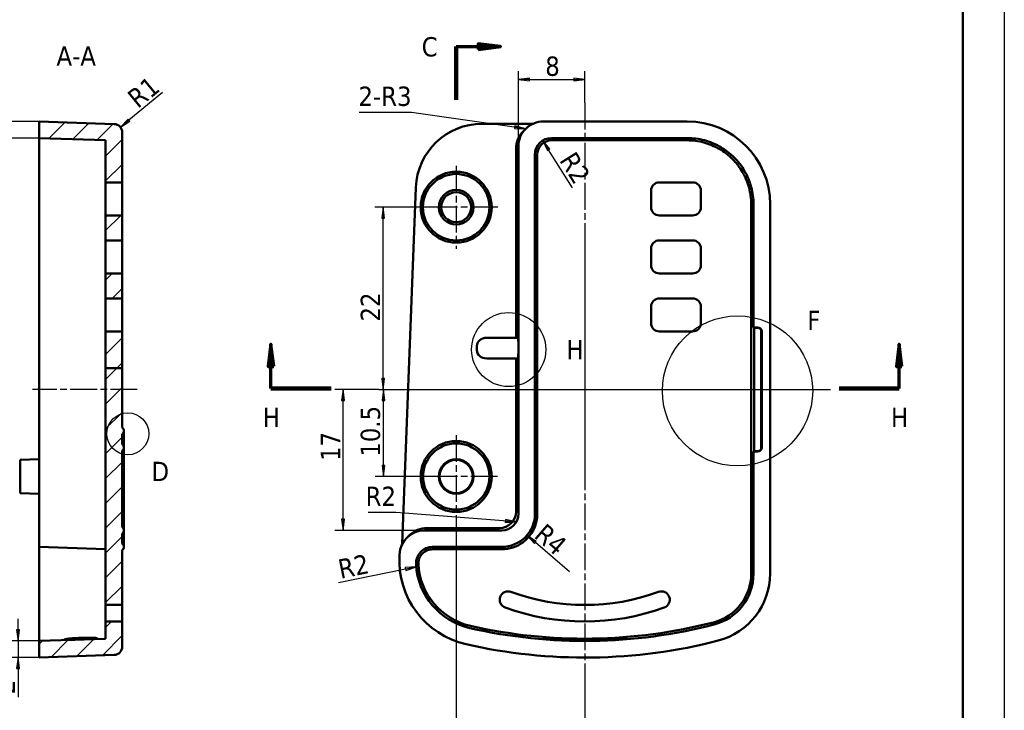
# Model space of a CAD drawing. Header units: millimetres. Extents: x -18 to 278, y -7 to 202.
# Tile 7 of 8: x 160 to 278, y 64 to 148. Entities that reach past the tile are written whole.
import ezdxf

# ---------------------------------------------------------------- set-up
doc = ezdxf.new("R2010")
doc.units = ezdxf.units.MM
doc.header["$LTSCALE"] = 0.666667
doc.linetypes.add('CHAIN', pattern=[0.3543, 0.2362, -0.0295, 0.0591, -0.0295])
for name, color, linetype, lineweight in [('1轮廓实线层', 7, 'Continuous', 50), ('2细线层', 4, 'Continuous', 25), ('剖切线 (ISO)', 7, 'CHAIN', 70), ('剖面线 (ISO)', 7, 'Continuous', 18), ('可见 (ISO)', 7, 'Continuous', 50), ('局部视图边界 (ISO)', 7, 'Continuous', 25), ('符号 (ISO)', 7, 'Continuous', 25), ('草图几何图元 (ISO)', 7, 'Continuous', 25)]:
    doc.layers.add(name, color=color, linetype=linetype, lineweight=lineweight)
doc.layers.add('中心标记 (ISO)', color=1, linetype='Continuous', lineweight=25, true_color=0xff0000)
doc.layers.add('中心线 (ISO)', color=1, linetype='Continuous', lineweight=25, true_color=0xff0000)
doc.styles.add('标签文本 (ISO)', font='tahoma.ttf')
doc.styles.add('注释文本 (ISO)', font='tahoma.ttf')
doc.dimstyles.new('默认 (GB)', dxfattribs={"dimscale": 0.666667, "dimtxt": 3.5, "dimasz": 2, "dimexe": 1.5, "dimexo": 0, "dimgap": 0.5, "dimtad": 1, "dimrnd": 1e-08, "dimdsep": 46, "dimtxsty": '注释文本 (ISO)', "dimblk": 'Filled-1', "dimcen": 0.09, "dimdle": 10, "dimclrd": 256, "dimclre": 256, "dimclrt": 256, "dimaunit": 1, "dimadec": 3, "dimazin": 2, "dimtfac": 1, "dimtmove": 0, "dimatfit": 3, "dimldrblk": 'Filled-1', "dimfxl": 1, "dimtolj": 1, "dimtzin": 0, "dimlwd": -1, "dimlwe": -1, "dimarcsym": 0})
doc.dimstyles.new('默认 - 类型 1 (GB)$7', dxfattribs={"dimscale": 0.666667, "dimtxt": 3.5, "dimasz": 2, "dimexe": 5, "dimexo": 0, "dimgap": 0.75, "dimtad": 1, "dimrnd": 1e-08, "dimdsep": 46, "dimtxsty": '注释文本 (ISO)', "dimblk": 'Filled-1', "dimcen": 0.09, "dimdle": 10, "dimclrd": 256, "dimclre": 256, "dimclrt": 256, "dimaunit": 1, "dimadec": 3, "dimazin": 2, "dimtfac": 1, "dimtmove": 0, "dimatfit": 3, "dimldrblk": 'Filled-1', "dimfxl": 1, "dimtolj": 1, "dimtzin": 0, "dimlwd": -1, "dimlwe": -1, "dimarcsym": 0})

# ---------------------------------------------------------------- blocks, each defined once
blk = doc.blocks.new('二维局部视图0')
at = {"layer": '局部视图边界 (ISO)'}
blk.add_circle((258.97, 146.33), 3.8, dxfattribs=at)
at = {"layer": '局部视图边界 (ISO)', "insert": (263.25, 137.76), "char_height": 3.5, "attachment_point": 7, "style": '标签文本 (ISO)'}
blk.add_mtext('D', dxfattribs=at)
blk = doc.blocks.new('Filled-1')
at = {"color": 0}
for p, q in [((0, 0), (-1, 0.125)), ((-1, 0.125), (-1, -0.125)), ((-1, 0), (0, 0)), ((-1, -0.125), (0, 0))]:
    blk.add_line(p, q, dxfattribs=at)
at = {"color": 0, "flags": 128}
blk.add_lwpolyline([(-1, -0.125), (0, 0), (-1, 0.125), (-1, -0.125)], dxfattribs=at)
at = {"color": 0}
blk.add_solid([(-1, -0.125), (0, 0), (-1, 0.125), (-1, -0.125)], dxfattribs=at)
blk = doc.blocks.new('*D42')
at = {"layer": '2细线层'}
for p, q in [((158.23, 136.58), (158.23, 137.91)), ((161.97, 135.24), (157.23, 135.24)), ((158.23, 135.24), (158.23, 133.24)), ((161.97, 133.24), (157.23, 133.24)), ((158.23, 131.91), (158.23, 130.58))]:
    blk.add_line(p, q, dxfattribs=at)
at = {"layer": 'Defpoints', "color": 0}
for p in [(161.97, 135.24), (158.23, 133.24), (161.97, 133.24)]:
    blk.add_point(p, dxfattribs=at)
at = {"layer": '2细线层', "xscale": 1.333333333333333, "yscale": 1.333333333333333, "zscale": 1.333333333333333}
for p, rotation in [((158.23, 135.24), 270), ((158.23, 133.24), 90)]:
    blk.add_blockref('Filled-1', p, dxfattribs=dict(at, rotation=rotation))
at = {"layer": '2细线层', "insert": (155.52, 133.52), "char_height": 2.333, "attachment_point": 1, "rotation": 90, "style": '注释文本 (ISO)'}
blk.add_mtext('\\A1;2', dxfattribs=at)
blk = doc.blocks.new('*D43')
at = {"layer": '2细线层'}
for p, q in [((219.74, 132.24), (219.74, 141.31)), ((227.74, 137.48), (227.74, 141.31)), ((221.07, 140.31), (226.41, 140.31))]:
    blk.add_line(p, q, dxfattribs=at)
at = {"layer": 'Defpoints', "color": 0}
for p in [(227.74, 140.31), (227.74, 137.48), (219.74, 132.24)]:
    blk.add_point(p, dxfattribs=at)
at = {"layer": '2细线层', "xscale": 1.333333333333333, "yscale": 1.333333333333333, "zscale": 1.333333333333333, "rotation": 180}
blk.add_blockref('Filled-1', (219.74, 140.31), dxfattribs=at)
at = {"layer": '2细线层', "xscale": 1.333333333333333, "yscale": 1.333333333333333, "zscale": 1.333333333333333}
blk.add_blockref('Filled-1', (227.74, 140.31), dxfattribs=at)
at = {"layer": '2细线层', "insert": (222.98, 143.08), "char_height": 2.333, "attachment_point": 1, "style": '注释文本 (ISO)'}
blk.add_mtext('\\A1;8', dxfattribs=at)
blk = doc.blocks.new('*D44')
at = {"layer": '2细线层'}
for p, q in [((202.92, 102.9), (197.6, 102.9)), ((198.6, 87.23), (198.6, 101.56)), ((208.42, 85.9), (197.6, 85.9))]:
    blk.add_line(p, q, dxfattribs=at)
at = {"layer": 'Defpoints', "color": 0}
for p in [(198.6, 102.9), (202.92, 102.9), (208.42, 85.9)]:
    blk.add_point(p, dxfattribs=at)
at = {"layer": '2细线层', "xscale": 1.333333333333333, "yscale": 1.333333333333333, "zscale": 1.333333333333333}
for p, rotation in [((198.6, 102.9), 90), ((198.6, 85.9), 270)]:
    blk.add_blockref('Filled-1', p, dxfattribs=dict(at, rotation=rotation))
at = {"layer": '2细线层', "insert": (195.92, 94.27), "char_height": 2.333, "attachment_point": 1, "rotation": 90, "style": '注释文本 (ISO)'}
blk.add_mtext('\\A1;17', dxfattribs=at)
blk = doc.blocks.new('*D45')
at = {"layer": '2细线层'}
for p, q in [((203.49, 93.73), (203.49, 101.56)), ((212.24, 92.4), (202.49, 92.4))]:
    blk.add_line(p, q, dxfattribs=at)
at = {"layer": 'Defpoints', "color": 0}
for p in [(203.49, 102.9), (204.57, 102.9), (212.24, 92.4)]:
    blk.add_point(p, dxfattribs=at)
at = {"layer": '2细线层', "xscale": 1.333333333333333, "yscale": 1.333333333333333, "zscale": 1.333333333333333}
for p, rotation in [((203.49, 102.9), 90), ((203.49, 92.4), 270)]:
    blk.add_blockref('Filled-1', p, dxfattribs=dict(at, rotation=rotation))
at = {"layer": '2细线层', "insert": (200.73, 94.79), "char_height": 2.333, "attachment_point": 1, "rotation": 90, "style": '注释文本 (ISO)'}
blk.add_mtext('\\A1;10.5', dxfattribs=at)
blk = doc.blocks.new('*D46')
at = {"layer": '2细线层'}
for p, q in [((212.24, 124.9), (202.45, 124.9)), ((203.45, 104.23), (203.45, 123.56))]:
    blk.add_line(p, q, dxfattribs=at)
at = {"layer": 'Defpoints', "color": 0}
for p in [(203.45, 124.9), (212.24, 124.9), (204.95, 102.9)]:
    blk.add_point(p, dxfattribs=at)
at = {"layer": '2细线层', "xscale": 1.333333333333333, "yscale": 1.333333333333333, "zscale": 1.333333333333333}
for p, rotation in [((203.45, 124.9), 90), ((203.45, 102.9), 270)]:
    blk.add_blockref('Filled-1', p, dxfattribs=dict(at, rotation=rotation))
at = {"layer": '2细线层', "insert": (200.73, 111.1), "char_height": 2.333, "attachment_point": 1, "rotation": 90, "style": '注释文本 (ISO)'}
blk.add_mtext('\\A1;22', dxfattribs=at)
blk = doc.blocks.new('*D47')
at = {"layer": '2细线层'}
for p, q in [((212.24, 87.4), (212.24, 58.34)), ((227.74, 67.88), (227.74, 58.34)), ((213.57, 59.34), (226.41, 59.34))]:
    blk.add_line(p, q, dxfattribs=at)
at = {"layer": 'Defpoints', "color": 0}
for p in [(212.24, 87.4), (227.74, 67.88), (227.74, 59.34)]:
    blk.add_point(p, dxfattribs=at)
at = {"layer": '2细线层', "xscale": 1.333333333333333, "yscale": 1.333333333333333, "zscale": 1.333333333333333, "rotation": 180}
blk.add_blockref('Filled-1', (212.24, 59.34), dxfattribs=at)
at = {"layer": '2细线层', "xscale": 1.333333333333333, "yscale": 1.333333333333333, "zscale": 1.333333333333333}
blk.add_blockref('Filled-1', (227.74, 59.34), dxfattribs=at)
at = {"layer": '2细线层', "insert": (217.14, 62.06), "char_height": 2.333, "attachment_point": 1, "style": '注释文本 (ISO)'}
blk.add_mtext('\\A1;15.5', dxfattribs=at)
blk = doc.blocks.new('二维局部视图1')
at = {"layer": '局部视图边界 (ISO)'}
blk.add_circle((363.25, 154.09), 13.59, dxfattribs=at)
at = {"layer": '局部视图边界 (ISO)', "insert": (375.86, 165.11), "char_height": 3.5, "attachment_point": 7, "style": '标签文本 (ISO)'}
blk.add_mtext('F', dxfattribs=at)
blk = doc.blocks.new('*D50')
at = {"layer": '2细线层'}
blk.add_line((176.85, 138.72), (172.78, 135.4), dxfattribs=at)
at = {"layer": 'Defpoints', "color": 0}
for p in [(171.75, 134.56), (170.97, 133.93)]:
    blk.add_point(p, dxfattribs=at)
at = {"layer": '2细线层', "xscale": 1.333333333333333, "yscale": 1.333333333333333, "zscale": 1.333333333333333, "rotation": 219.2236151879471}
blk.add_blockref('Filled-1', (171.75, 134.56), dxfattribs=at)
at = {"layer": '2细线层', "insert": (172.38, 138.53), "char_height": 2.333, "attachment_point": 1, "rotation": 39.2236, "style": '注释文本 (ISO)'}
blk.add_mtext('\\A1;R1', dxfattribs=at)
blk = doc.blocks.new('*D52')
at = {"layer": '2细线层'}
blk.add_line((226.25, 127.24), (223.39, 131.81), dxfattribs=at)
at = {"layer": 'Defpoints', "color": 0}
for p in [(222.68, 132.94), (223.74, 131.24)]:
    blk.add_point(p, dxfattribs=at)
at = {"layer": '2细线层', "xscale": 1.333333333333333, "yscale": 1.333333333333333, "zscale": 1.333333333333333, "rotation": 122.0927144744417}
blk.add_blockref('Filled-1', (222.68, 132.94), dxfattribs=at)
at = {"layer": '2细线层', "insert": (226.59, 131.81), "char_height": 2.333, "attachment_point": 1, "rotation": 302.0927, "style": '注释文本 (ISO)'}
blk.add_mtext('\\A1;R2', dxfattribs=at)
blk = doc.blocks.new('*D53')
at = {"layer": '2细线层'}
blk.add_line((198.04, 79.6), (206.13, 81.24), dxfattribs=at)
at = {"layer": 'Defpoints', "color": 0}
for p in [(207.44, 81.5), (209.4, 81.9)]:
    blk.add_point(p, dxfattribs=at)
at = {"layer": '2细线层', "xscale": 1.333333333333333, "yscale": 1.333333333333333, "zscale": 1.333333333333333, "rotation": 11.41970817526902}
blk.add_blockref('Filled-1', (207.44, 81.5), dxfattribs=at)
at = {"layer": '2细线层', "insert": (197.83, 82.33), "char_height": 2.333, "attachment_point": 1, "rotation": 11.4197, "style": '注释文本 (ISO)'}
blk.add_mtext('\\A1;R2', dxfattribs=at)
blk = doc.blocks.new('*D54')
at = {"layer": '2细线层'}
blk.add_line((225.9, 80.88), (221.79, 84.42), dxfattribs=at)
at = {"layer": 'Defpoints', "color": 0}
for p in [(217.74, 87.89), (220.78, 85.29)]:
    blk.add_point(p, dxfattribs=at)
at = {"layer": '2细线层', "xscale": 1.333333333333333, "yscale": 1.333333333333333, "zscale": 1.333333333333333, "rotation": 139.3393014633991}
blk.add_blockref('Filled-1', (220.78, 85.29), dxfattribs=at)
at = {"layer": '2细线层', "insert": (223.02, 86.88), "char_height": 2.333, "attachment_point": 1, "rotation": 319.3393, "style": '注释文本 (ISO)'}
blk.add_mtext('\\A1;R4', dxfattribs=at)
blk = doc.blocks.new('*D55')
at = {"layer": '2细线层'}
for p, q in [((159.41, 73.88), (159.41, 75.21)), ((161.97, 72.55), (158.41, 72.55)), ((159.41, 72.55), (159.41, 70.55)), ((161.97, 70.55), (158.41, 70.55)), ((159.41, 69.21), (159.41, 65.77))]:
    blk.add_line(p, q, dxfattribs=at)
at = {"layer": 'Defpoints', "color": 0}
for p in [(161.97, 72.55), (159.41, 70.55), (161.97, 70.55)]:
    blk.add_point(p, dxfattribs=at)
at = {"layer": '2细线层', "xscale": 1.333333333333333, "yscale": 1.333333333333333, "zscale": 1.333333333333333}
for p, rotation in [((159.41, 72.55), 270), ((159.41, 70.55), 90)]:
    blk.add_blockref('Filled-1', p, dxfattribs=dict(at, rotation=rotation))
at = {"layer": '2细线层', "insert": (156.7, 66.11), "char_height": 2.333, "attachment_point": 1, "rotation": 90, "style": '注释文本 (ISO)'}
blk.add_mtext('\\A1;2', dxfattribs=at)

msp = doc.modelspace()

# ---------------------------------------------------------------- hatches: boundary and pattern name
at = {"layer": '剖面线 (ISO)'}
h = msp.add_hatch(dxfattribs=at)
h.set_pattern_fill('ANSI31', color=256, scale=16.933333, style=0)
h.set_pattern_definition([(45, (0, 0), (-1.49671, 1.49671), [])])
h.paths.add_polyline_path([(169.9727, 123.8951), (169.9727, 120.8951), (171.9727, 120.8951), (171.9727, 123.8951)])
edge = h.paths.add_edge_path()
edge.add_line((171.9727, 105.4725), (169.9727, 105.4725))
edge.add_line((169.9727, 105.4725), (169.9727, 76.8951))
edge.add_line((169.9727, 76.8951), (171.9727, 76.8951))
edge.add_line((171.9727, 76.8951), (171.9727, 83.4951))
edge.add_ellipse((171.6727, 83.8951), major_axis=(0.4, 0.3), ratio=1, start_angle=270, end_angle=376.260205)
edge.add_line((171.9727, 84.2951), (171.9727, 85.4951))
edge.add_spline(control_points=[(171.9727, 85.4951), (172.0213, 85.5315), (172.0628, 85.5765), (172.1301, 85.6828), (172.1538, 85.7441), (172.1764, 85.8723), (172.1751, 85.9381), (172.1473, 86.0653), (172.1212, 86.1256), (172.0689, 86.2013), (172.0518, 86.2222), (172.0145, 86.2611), (171.9943, 86.2789), (171.9727, 86.2951)], knot_values=[-0.092972, -0.092972, -0.092972, -0.092972, -0.07475952, -0.07475952, -0.0552273, -0.0552273, -0.03569507, -0.03569507, -0.01616285, -0.01616285, -0.00808143, -0.00808143, 0, 0, 0, 0], degree=3, periodic=0)
edge.add_line((171.9727, 86.2951), (171.9727, 95.4951))
edge.add_spline(control_points=[(171.9727, 95.4951), (172.0056, 95.5198), (172.0354, 95.5484), (172.0871, 95.6123), (172.109, 95.6474), (172.1537, 95.7437), (172.1693, 95.8076), (172.1751, 95.9377), (172.1653, 96.0027), (172.1269, 96.1097), (172.1039, 96.1529), (172.0461, 96.2312), (172.0116, 96.2659), (171.9727, 96.2951)], knot_values=[-0.09293474, -0.09293474, -0.09293474, -0.09293474, -0.08059533, -0.08059533, -0.06825591, -0.06825591, -0.04872369, -0.04872369, -0.02919146, -0.02919146, -0.01459573, -0.01459573, 0, 0, 0, 0], degree=3, periodic=0)
edge.add_line((171.9727, 96.2951), (171.9727, 97.4951))
edge.add_ellipse((171.6727, 97.8951), major_axis=(0.4, 0.3), ratio=1, start_angle=270, end_angle=376.260205)
edge.add_line((171.9727, 98.2951), (171.9727, 105.4725))
h.paths.add_polyline_path([(171.9727, 105.4725), (171.9727, 109.8951), (169.9727, 109.8951), (169.9727, 105.4725)])
h.paths.add_polyline_path([(169.9727, 116.8951), (169.9727, 113.8951), (171.9727, 113.8951), (171.9727, 116.8951)])
edge = h.paths.add_edge_path()
edge.add_ellipse((170.9727, 133.9294), major_axis=(0, 1), ratio=1, start_angle=270, end_angle=358)
edge.add_line((171.0076, 134.9288), (161.9727, 135.2443))
edge.add_line((161.9727, 135.2443), (161.9727, 133.2443))
edge.add_line((161.9727, 133.2443), (169.9727, 132.9649))
edge.add_line((169.9727, 132.9649), (169.9727, 127.8951))
edge.add_line((169.9727, 127.8951), (171.9727, 127.8951))
edge.add_line((171.9727, 127.8951), (171.9727, 133.9294))
edge = h.paths.add_edge_path()
edge.add_ellipse((170.9727, 71.8608), major_axis=(0.9994, 0.0349), ratio=1, start_angle=270, end_angle=358)
edge.add_line((171.9727, 71.8608), (171.9727, 74.8951))
edge.add_line((171.9727, 74.8951), (169.9727, 74.8951))
edge.add_line((169.9727, 74.8951), (169.9727, 72.8253))
edge.add_line((169.9727, 72.8253), (161.9727, 72.5459))
edge.add_line((161.9727, 72.5459), (161.9727, 70.5459))
edge.add_line((161.9727, 70.5459), (171.0076, 70.8614))

# ---------------------------------------------------------------- linework, layer by layer
at = {"layer": '1轮廓实线层'}
msp.add_line((273.3333, 197.417), (273.3333, -2.3333), dxfattribs=at)
at = {"layer": '2细线层'}
msp.add_line((278.3271, 202.4107), (278.3271, -7.3271), dxfattribs=at)
at = {"layer": '中心标记 (ISO)', "linetype": 'CHAIN', "ltscale": 20.462885}
for p, q in [((212.2406, 129.9021), (212.2406, 119.8881)), ((217.2476, 124.8951), (207.2336, 124.8951)), ((212.2406, 97.3951), (212.2406, 87.3951)), ((217.2406, 92.3951), (207.2406, 92.3951))]:
    msp.add_line(p, q, dxfattribs=at)
at = {"layer": '中心线 (ISO)', "linetype": 'CHAIN', "ltscale": 20.462885}
for p, q in [((227.7406, 137.4825), (227.7406, 67.8782)), ((173.7735, 102.8951), (161.1394, 102.8951)), ((202.9219, 102.8951), (257.369, 102.8951))]:
    msp.add_line(p, q, dxfattribs=at)
at = {"layer": '剖切线 (ISO)', "linetype": 'Continuous', "lineweight": 140}
for p, q in [((212.2406, 144.2684), (212.2406, 137.87)), ((189.9029, 103.0212), (197.1523, 103.0212)), ((258.4086, 103.0212), (265.6579, 103.0212))]:
    msp.add_line(p, q, dxfattribs=at)
at = {"layer": '剖切线 (ISO)', "linetype": 'Continuous'}
for p, q in [((212.2406, 144.2684), (214.9072, 144.2684)), ((217.5739, 144.2684), (214.9072, 144.6017)), ((214.9072, 144.6017), (214.9072, 143.935)), ((214.9072, 144.2684), (217.5739, 144.2684)), ((214.9072, 143.935), (217.5739, 144.2684)), ((189.9029, 108.3545), (189.5696, 105.6878)), ((189.9029, 105.6878), (189.9029, 108.3545)), ((190.2363, 105.6878), (189.9029, 108.3545)), ((265.6579, 108.3545), (265.3246, 105.6878)), ((265.6579, 105.6878), (265.6579, 108.3545)), ((265.9913, 105.6878), (265.6579, 108.3545)), ((189.5696, 105.6878), (190.2363, 105.6878)), ((189.9029, 103.0212), (189.9029, 105.6878)), ((265.3246, 105.6878), (265.9913, 105.6878)), ((265.6579, 103.0212), (265.6579, 105.6878))]:
    msp.add_line(p, q, dxfattribs=at)
at = {"layer": '剖切线 (ISO)', "linetype": 'Continuous', "flags": 128}
for points in [[(214.9072, 143.935), (217.5739, 144.2684), (214.9072, 144.6017), (214.9072, 143.935)], [(190.2363, 105.6878), (189.9029, 108.3545), (189.5696, 105.6878), (190.2363, 105.6878)], [(265.9913, 105.6878), (265.6579, 108.3545), (265.3246, 105.6878), (265.9913, 105.6878)]]:
    msp.add_lwpolyline(points, dxfattribs=at)
at = {"layer": '剖切线 (ISO)'}
for points in [[(214.9072, 143.935), (217.5739, 144.2684), (214.9072, 144.6017), (214.9072, 143.935)], [(190.2363, 105.6878), (189.9029, 108.3545), (189.5696, 105.6878), (190.2363, 105.6878)], [(265.9913, 105.6878), (265.6579, 108.3545), (265.3246, 105.6878), (265.9913, 105.6878)]]:
    msp.add_solid(points, dxfattribs=at)
at = {"layer": '可见 (ISO)'}
for p, q in [((171.0076, 134.9288), (161.9727, 135.2443)), ((161.9727, 135.2443), (161.9727, 133.2443)), ((215.3699, 134.9649), (221.4811, 134.9649)), ((220.3417, 134.0844), (220.6211, 134.3638)), ((222.7461, 135.2443), (240.0959, 135.2443)), ((161.9727, 133.2443), (169.9727, 132.9649)), ((161.9727, 131.2443), (161.9727, 133.2443)), ((169.9727, 132.9649), (169.9727, 127.8951)), ((171.9727, 127.8951), (171.9727, 133.9294)), ((223.7406, 133.2443), (240.0959, 133.2443)), ((240.0959, 132.9649), (223.7406, 132.9649)), ((219.4612, 109.1451), (219.4612, 131.9594)), ((219.7406, 132.2388), (219.7406, 108.1451)), ((161.9727, 87.8939), (161.9727, 131.2443)), ((221.7406, 87.8939), (221.7406, 131.2443)), ((222.0199, 131.2443), (222.0199, 87.8939)), ((169.9727, 127.8951), (171.9727, 127.8951)), ((169.9727, 127.8951), (169.9727, 126.8951)), ((171.9727, 127.8951), (171.9727, 126.8951)), ((205.743, 84.2571), (207.3806, 127.2739)), ((240.7406, 127.8951), (236.7406, 127.8951)), ((169.9727, 126.8951), (169.9727, 124.8951)), ((171.9727, 126.8951), (171.9727, 124.8951)), ((235.7406, 126.8951), (235.7406, 124.8951)), ((241.7406, 124.8951), (241.7406, 126.8951)), ((169.9727, 124.8951), (169.9727, 123.8951)), ((171.9727, 124.8951), (171.9727, 123.8951)), ((247.8104, 80.6733), (247.8104, 125.2504)), ((248.0898, 125.2504), (248.0898, 110.3951)), ((250.0898, 125.2504), (250.0898, 80.6733)), ((169.9727, 123.8951), (169.9727, 120.8951)), ((171.9727, 123.8951), (169.9727, 123.8951)), ((171.9727, 120.8951), (171.9727, 123.8951)), ((236.7406, 123.8951), (240.7406, 123.8951)), ((169.9727, 120.8951), (171.9727, 120.8951)), ((169.9727, 120.8951), (169.9727, 119.8951)), ((171.9727, 120.8951), (171.9727, 119.8951)), ((240.7406, 120.8951), (236.7406, 120.8951)), ((169.9727, 119.8951), (169.9727, 117.8951)), ((171.9727, 119.8951), (171.9727, 117.8951)), ((235.7406, 119.8951), (235.7406, 117.8951)), ((241.7406, 117.8951), (241.7406, 119.8951)), ((169.9727, 117.8951), (169.9727, 116.8951)), ((171.9727, 117.8951), (171.9727, 116.8951)), ((169.9727, 116.8951), (169.9727, 113.8951)), ((171.9727, 116.8951), (169.9727, 116.8951)), ((171.9727, 113.8951), (171.9727, 116.8951)), ((236.7406, 116.8951), (240.7406, 116.8951)), ((169.9727, 113.8951), (171.9727, 113.8951)), ((169.9727, 113.8951), (169.9727, 112.8951)), ((169.9727, 112.8951), (169.9727, 110.8951)), ((171.9727, 113.8951), (171.9727, 112.8951)), ((171.9727, 112.8951), (171.9727, 110.8951)), ((235.7406, 112.8951), (235.7406, 110.8951)), ((240.7406, 113.8951), (236.7406, 113.8951)), ((241.7406, 110.8951), (241.7406, 112.8951)), ((169.9727, 110.8951), (169.9727, 109.8951)), ((171.9727, 110.8951), (171.9727, 109.8951)), ((171.9727, 109.8951), (169.9727, 109.8951)), ((169.9727, 109.8951), (169.9727, 105.4725)), ((171.9727, 105.4725), (171.9727, 109.8951)), ((236.7406, 109.8951), (240.7406, 109.8951)), ((248.0898, 110.3951), (248.5898, 110.3951)), ((248.0898, 110.3951), (248.1526, 110.3322)), ((248.1526, 95.4579), (248.1526, 110.3322)), ((248.1526, 110.3322), (248.5898, 110.3322)), ((249.0269, 109.8951), (249.0269, 95.8951)), ((249.0898, 109.8951), (249.0898, 95.8951)), ((214.7406, 107.6451), (214.7406, 108.1451)), ((219.6708, 109.1451), (215.9198, 109.1451)), ((219.7406, 108.1451), (219.7406, 107.6451)), ((219.7406, 107.6451), (219.7406, 87.8939)), ((215.9198, 106.6451), (219.6708, 106.6451)), ((219.4612, 88.1732), (219.4612, 106.6451)), ((171.9727, 105.4725), (169.9727, 105.4725)), ((169.9727, 105.4725), (169.9727, 76.8951)), ((171.9727, 98.2951), (171.9727, 105.4725)), ((171.9727, 96.2951), (171.9727, 97.4951)), ((172.1727, 95.8951), (172.1727, 97.8951)), ((171.9727, 86.2951), (171.9727, 95.4951)), ((172.1727, 94.6747), (172.1727, 95.8951)), ((248.0898, 95.3951), (248.1526, 95.4579)), ((248.5898, 95.3951), (248.0898, 95.3951)), ((248.0898, 95.3951), (248.0898, 80.6733)), ((248.5898, 95.4579), (248.1526, 95.4579)), ((159.6727, 94.4021), (161.9727, 94.4824)), ((159.6727, 94.4021), (159.6727, 90.3881)), ((172.1727, 87.1154), (172.1727, 94.6747)), ((159.6727, 90.3881), (161.9727, 90.3078)), ((161.9727, 83.8951), (161.9727, 87.8939)), ((172.1727, 85.8951), (172.1727, 87.1154)), ((171.9727, 84.2951), (171.9727, 85.4951)), ((172.1727, 83.8951), (172.1727, 85.8951)), ((217.7418, 85.8951), (208.4193, 85.8951)), ((208.7095, 86.1745), (217.4624, 86.1745)), ((206.3349, 85.0546), (206.6251, 85.3339)), ((161.9727, 81.7848), (161.9727, 83.8951)), ((161.9727, 83.8951), (169.9727, 83.6157)), ((171.9727, 76.8951), (171.9727, 83.4951)), ((209.401, 83.8951), (217.7418, 83.8951)), ((217.7418, 83.6157), (209.401, 83.6157)), ((205.4113, 82.8866), (205.4157, 83.0037)), ((161.9727, 74.1049), (161.9727, 81.7848)), ((169.9727, 76.8951), (171.9727, 76.8951)), ((169.9727, 76.8951), (169.9727, 76.5895)), ((169.9727, 76.5895), (169.9727, 74.8951)), ((171.9727, 76.8951), (171.9727, 76.5895)), ((171.9727, 76.5895), (171.9727, 74.8951)), ((171.9727, 74.8951), (169.9727, 74.8951)), ((169.9727, 74.8951), (169.9727, 72.8253)), ((171.9727, 71.8608), (171.9727, 74.8951)), ((161.9727, 72.5459), (161.9727, 74.1049)), ((169.9727, 72.8253), (161.9727, 72.5459)), ((161.9727, 72.5459), (161.9727, 70.5459)), ((161.9727, 70.5459), (171.0076, 70.8614))]:
    msp.add_line(p, q, dxfattribs=at)
for centre, radius in [((212.2406, 124.8951), 4.2794), ((212.2406, 124.8951), 4.007), ((212.2406, 124.8951), 2.0803), ((212.2406, 124.8951), 1.8079), ((212.2406, 92.3951), 4.2794), ((212.2406, 92.3951), 4), ((212.2406, 92.3951), 2.0873), ((212.2406, 92.3951), 2.007)]:
    msp.add_circle(centre, radius, dxfattribs=at)
for centre, radius, start, end in [((170.9727, 133.9294), 1, 0, 88), ((223.7406, 131.2443), 2, 90, 180), ((223.7406, 131.2443), 1.7206, 90, 180), ((236.7406, 126.8951), 1, 90, 180), ((240.7406, 126.8951), 1, 0, 90), ((236.7406, 124.8951), 1, 180, 270), ((240.7406, 124.8951), 1, 270, 0), ((236.7406, 119.8951), 1, 90, 180), ((240.7406, 119.8951), 1, 0, 90), ((236.7406, 117.8951), 1, 180, 270), ((240.7406, 117.8951), 1, 270, 0), ((236.7406, 112.8951), 1, 90, 180), ((240.7406, 112.8951), 1, 0, 90), ((236.7406, 110.8951), 1, 180, 270), ((240.7406, 110.8951), 1, 270, 0), ((248.5898, 109.8951), 0.5, 0, 90), ((248.5898, 109.8951), 0.4371, 0, 90), ((171.6727, 97.8951), 0.5, 306.869898, 53.130102), ((248.5898, 95.8951), 0.5, 270, 0), ((248.5898, 95.8951), 0.4371, 270, 0), ((171.6727, 83.8951), 0.5, 306.869898, 53.130102), ((209.401, 81.8951), 2, 90, 183.161962), ((209.401, 81.8951), 1.7206, 90, 183.161962), ((215.7406, 82.2453), 10.3492, 176.447425, 257.160412), ((215.7406, 82.2453), 8.3492, 183.161962, 257.160412), ((215.7406, 82.2453), 8.0698, 183.161962, 257.160412), ((241.7406, 80.6733), 6.0698, 284.477512, 0), ((241.7406, 80.6733), 6.3492, 284.477512, 0), ((241.7406, 80.6733), 8.3492, 284.477512, 0), ((218.4906, 77.529), 1, 69.965092, 249.965092), ((227.7406, 102.8951), 26, 249.965092, 290.034908), ((236.9906, 77.529), 1, 290.034908, 110.034908), ((227.7406, 102.8951), 28, 249.965092, 290.034908), ((227.7406, 134.8951), 62.0698, 257.160412, 284.477512), ((227.7406, 134.8951), 62.3492, 257.160412, 284.477512), ((227.7406, 134.8951), 64.3492, 257.160412, 284.477512), ((170.9727, 71.8608), 1, 272, 0)]:
    msp.add_arc(centre, radius, start, end, dxfattribs=at)
for centre, major_axis, ratio, start_param, end_param in [((215.3793, 126.9601), (-5.5547, 5.7702), 0.99882729, 5.51739821, 7.0489724), ((222.7424, 132.2425), (-2.1239, -2.1239), 0.99878277, 3.92638183, 5.49839613), ((240.0837, 125.2382), (7.0797, 7.0797), 0.99878277, 5.49839613, 7.06797448), ((222.463, 131.9631), (-2.1239, -2.1239), 0.99878277, 4.71238898, 5.49839613), ((215.9198, 108.1451), (-1.1792, 0), 0.8479983, 4.71238898, 6.28318531), ((219.6708, 108.1451), (0, -1), 0.06978764, 1.57079633, 3.14159265), ((215.9198, 107.6451), (-1.1792, 0), 0.8479983, 0, 1.57079633), ((219.6708, 107.6451), (0, -1), 0.06978764, 0, 1.57079633), ((217.46, 88.1757), (1.4159, -1.4159), 0.99878277, 5.49839613, 7.06797448), ((217.7394, 87.8963), (1.4159, -1.4159), 0.99878277, 5.49839613, 7.06797448), ((208.4155, 82.8933), (2.164, 2.0832), 0.99873472, 0.80379038, 2.33780227), ((208.7057, 83.1726), (2.164, 2.0832), 0.99873472, 0.80379038, 1.57079633)]:
    msp.add_ellipse(centre, major_axis=major_axis, ratio=ratio, start_param=start_param, end_param=end_param, dxfattribs=at)
for points, knots in [([(240.0959, 133.2443), (240.4449, 133.2443), (240.7939, 133.2214), (241.1399, 133.1759), (241.4859, 133.1304), (241.8289, 133.0622), (242.1659, 132.972), (242.3344, 132.9268), (242.5014, 132.8762), (242.6665, 132.8202), (242.9969, 132.7081), (243.3198, 132.5743), (243.6326, 132.4201), (243.7891, 132.343), (243.9429, 132.2608), (244.0939, 132.1736), (244.396, 131.9993), (244.6866, 131.8052), (244.9632, 131.5929), (245.1016, 131.4868), (245.2364, 131.3761), (245.3675, 131.2612), (245.6296, 131.0313), (245.8767, 130.7842), (246.1066, 130.522), (246.2216, 130.3909), (246.3323, 130.2561), (246.4384, 130.1177), (246.6506, 129.8411), (246.8448, 129.5505), (247.0191, 129.2485), (247.1063, 129.0975), (247.1885, 128.9436), (247.2656, 128.7872), (247.4198, 128.4743), (247.5535, 128.1514), (247.6656, 127.8211), (247.7217, 127.6559), (247.7723, 127.4889), (247.8175, 127.3204), (247.9077, 126.9834), (247.9759, 126.6404), (248.0214, 126.2944), (248.0669, 125.9485), (248.0898, 125.5995), (248.0898, 125.2504)], [-7.06797448, -7.06797448, -7.06797448, -7.06797448, -6.93717629, -6.93717629, -6.93717629, -6.80637809, -6.80637809, -6.80637809, -6.74097899, -6.74097899, -6.74097899, -6.6101808, -6.6101808, -6.6101808, -6.5447817, -6.5447817, -6.5447817, -6.4139835, -6.4139835, -6.4139835, -6.34858441, -6.34858441, -6.34858441, -6.21778621, -6.21778621, -6.21778621, -6.15238711, -6.15238711, -6.15238711, -6.02158892, -6.02158892, -6.02158892, -5.95618982, -5.95618982, -5.95618982, -5.82539162, -5.82539162, -5.82539162, -5.75999252, -5.75999252, -5.75999252, -5.62919433, -5.62919433, -5.62919433, -5.49839613, -5.49839613, -5.49839613, -5.49839613]), ([(247.8104, 125.2504), (247.8104, 125.5873), (247.7884, 125.9241), (247.7444, 126.258), (247.7005, 126.5919), (247.6347, 126.9229), (247.5476, 127.2481), (247.504, 127.4107), (247.4552, 127.5719), (247.4011, 127.7313), (247.2929, 128.0501), (247.1639, 128.3618), (247.015, 128.6636), (246.9406, 128.8146), (246.8613, 128.9631), (246.7772, 129.1088), (246.6089, 129.4003), (246.4216, 129.6807), (246.2167, 129.9477), (246.1143, 130.0812), (246.0075, 130.2113), (245.8966, 130.3378), (245.6747, 130.5908), (245.4363, 130.8293), (245.1833, 131.0511), (245.0568, 131.162), (244.9267, 131.2688), (244.7932, 131.3712), (244.5262, 131.5761), (244.2457, 131.7634), (243.9543, 131.9317), (243.8086, 132.0158), (243.6601, 132.0952), (243.5091, 132.1696), (243.2072, 132.3184), (242.8955, 132.4474), (242.5768, 132.5556), (242.4174, 132.6097), (242.2562, 132.6586), (242.0936, 132.7021), (241.7684, 132.7892), (241.4374, 132.855), (241.1035, 132.8989), (240.7696, 132.9429), (240.4327, 132.9649), (240.0959, 132.9649)], [5.49839613, 5.49839613, 5.49839613, 5.49839613, 5.62919433, 5.62919433, 5.62919433, 5.75999252, 5.75999252, 5.75999252, 5.82539162, 5.82539162, 5.82539162, 5.95618982, 5.95618982, 5.95618982, 6.02158892, 6.02158892, 6.02158892, 6.15238711, 6.15238711, 6.15238711, 6.21778621, 6.21778621, 6.21778621, 6.34858441, 6.34858441, 6.34858441, 6.4139835, 6.4139835, 6.4139835, 6.5447817, 6.5447817, 6.5447817, 6.6101808, 6.6101808, 6.6101808, 6.74097899, 6.74097899, 6.74097899, 6.80637809, 6.80637809, 6.80637809, 6.93717629, 6.93717629, 6.93717629, 7.06797448, 7.06797448, 7.06797448, 7.06797448]), ([(171.9727, 95.4951), (172.0056, 95.5198), (172.0354, 95.5484), (172.0871, 95.6123), (172.109, 95.6474), (172.1537, 95.7437), (172.1693, 95.8076), (172.1751, 95.9377), (172.1653, 96.0027), (172.1269, 96.1097), (172.1039, 96.1529), (172.0461, 96.2312), (172.0116, 96.2659), (171.9727, 96.2951)], [-0.0929347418, -0.0929347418, -0.0929347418, -0.0929347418, -0.0805953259, -0.0805953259, -0.06825591, -0.06825591, -0.0487236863, -0.0487236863, -0.0291914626, -0.0291914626, -0.0145957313, -0.0145957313, 0, 0, 0, 0]), ([(172.1727, 94.6747), (172.1727, 94.6739), (172.1727, 94.6731), (172.1724, 94.6375), (172.1662, 94.6029), (172.142, 94.536), (172.1243, 94.5039), (172.0682, 94.4312), (172.0247, 94.3935), (171.9727, 94.3631)], [-0.0003304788, -0.0003304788, -0.0003304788, -0.0003304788, 0, 0, 0.0139176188, 0.0139176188, 0.0277814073, 0.0277814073, 0.0475931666, 0.0475931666, 0.0475931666, 0.0475931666]), ([(217.7418, 83.8951), (218.8017, 83.8951), (219.8545, 84.337), (220.5965, 85.0934), (221.3206, 85.8315), (221.7406, 86.8596), (221.7406, 87.8939)], [-3.9266866, -3.9266866, -3.9266866, -3.9266866, -3.13200321, -3.13200321, -3.13200321, -2.35649871, -2.35649871, -2.35649871, -2.35649871]), ([(222.0199, 87.8939), (222.0199, 86.5559), (221.3506, 85.2348), (220.2719, 84.4438), (219.5443, 83.9103), (218.6443, 83.6157), (217.7418, 83.6157)], [2.35649871, 2.35649871, 2.35649871, 2.35649871, 3.29418658, 3.29418658, 3.29418658, 3.9266866, 3.9266866, 3.9266866, 3.9266866]), ([(171.9727, 87.4271), (172.0011, 87.4105), (172.027, 87.3916), (172.0892, 87.3359), (172.1197, 87.2959), (172.1615, 87.2097), (172.1723, 87.164), (172.1727, 87.1171), (172.1727, 87.1163), (172.1727, 87.1154)], [0, 0, 0, 0, 0.0108190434, 0.0108190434, 0.0291273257, 0.0291273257, 0.0475602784, 0.0475602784, 0.0478905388, 0.0478905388, 0.0478905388, 0.0478905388]), ([(171.9727, 85.4951), (172.0213, 85.5315), (172.0628, 85.5765), (172.1301, 85.6828), (172.1538, 85.7441), (172.1764, 85.8723), (172.1751, 85.9381), (172.1473, 86.0653), (172.1212, 86.1256), (172.0689, 86.2013), (172.0518, 86.2222), (172.0145, 86.2611), (171.9943, 86.2789), (171.9727, 86.2951)], [-0.0929720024, -0.0929720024, -0.0929720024, -0.0929720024, -0.0747595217, -0.0747595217, -0.055227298, -0.055227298, -0.0356950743, -0.0356950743, -0.0161628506, -0.0161628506, -0.0080814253, -0.0080814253, 0, 0, 0, 0]), ([(166.9783, 72.9221), (166.7267, 72.9133), (166.4584, 72.8998), (165.9649, 72.8667), (165.7396, 72.847), (165.3837, 72.8094), (165.2292, 72.7888), (165.0239, 72.7517), (164.9731, 72.7353), (164.9723, 72.711), (165.022, 72.7015), (165.2256, 72.6908), (165.3793, 72.6896), (165.7345, 72.693), (165.9594, 72.6977), (166.4524, 72.7111), (166.7203, 72.7197), (167.2225, 72.7373), (167.4902, 72.7473), (167.9828, 72.7683), (168.2076, 72.7793), (168.5629, 72.8007), (168.7171, 72.8127), (168.9217, 72.8375), (168.9723, 72.8505), (168.9731, 72.8748), (168.9235, 72.8877), (168.7203, 72.9105), (168.5669, 72.9203), (168.2126, 72.9333), (167.9882, 72.9372), (167.4965, 72.936), (167.2291, 72.9308), (166.9783, 72.9221)], [0, 0, 0, 0, 0.07553268, 0.07553268, 0.15106537, 0.15106537, 0.22662556, 0.22662556, 0.30218574, 0.30218574, 0.3776115, 0.3776115, 0.45303726, 0.45303726, 0.52845629, 0.52845629, 0.60387531, 0.60387531, 0.67920503, 0.67920503, 0.75453475, 0.75453475, 0.82989957, 0.82989957, 0.90526439, 0.90526439, 0.9806467, 0.9806467, 1.056029, 1.056029, 1.13129381, 1.13129381, 1.20655861, 1.20655861, 1.20655861, 1.20655861]), ([(222.7406, 72.9221), (222.7399, 72.9133), (222.7895, 72.8998), (222.9926, 72.8667), (223.146, 72.847), (223.5004, 72.8094), (223.725, 72.7888), (224.2176, 72.7517), (224.4856, 72.7353), (224.9883, 72.711), (225.2564, 72.7015), (225.7499, 72.6908), (225.9752, 72.6896), (226.3312, 72.693), (226.4854, 72.6977), (226.69, 72.7111), (226.7404, 72.7197), (226.7407, 72.7373), (226.6907, 72.7473), (226.4872, 72.7683), (226.3336, 72.7793), (225.9792, 72.8007), (225.7546, 72.8127), (225.2625, 72.8375), (224.9949, 72.8505), (224.493, 72.8748), (224.2251, 72.8877), (223.7321, 72.9105), (223.507, 72.9203), (223.1513, 72.9333), (222.9971, 72.9372), (222.7921, 72.936), (222.7413, 72.9308), (222.7406, 72.9221)], [0, 0, 0, 0, 0.07553268, 0.07553268, 0.15106537, 0.15106537, 0.22662556, 0.22662556, 0.30218574, 0.30218574, 0.3776115, 0.3776115, 0.45303726, 0.45303726, 0.52845629, 0.52845629, 0.60387531, 0.60387531, 0.67920503, 0.67920503, 0.75453475, 0.75453475, 0.82989957, 0.82989957, 0.90526439, 0.90526439, 0.9806467, 0.9806467, 1.056029, 1.056029, 1.13129381, 1.13129381, 1.20655861, 1.20655861, 1.20655861, 1.20655861]), ([(228.7406, 72.7285), (228.7407, 72.7197), (228.7911, 72.7111), (228.9957, 72.6977), (229.15, 72.693), (229.5059, 72.6896), (229.7313, 72.6908), (230.2247, 72.7015), (230.4928, 72.711), (230.9955, 72.7353), (231.2636, 72.7517), (231.7562, 72.7888), (231.9808, 72.8094), (232.3351, 72.847), (232.4886, 72.8667), (232.6916, 72.8998), (232.7413, 72.9133), (232.7399, 72.9308), (232.6891, 72.936), (232.484, 72.9372), (232.3298, 72.9333), (231.9742, 72.9203), (231.749, 72.9105), (231.256, 72.8877), (230.9882, 72.8748), (230.4863, 72.8505), (230.2187, 72.8375), (229.7265, 72.8127), (229.5019, 72.8007), (229.1475, 72.7793), (228.9939, 72.7683), (228.7904, 72.7473), (228.7404, 72.7373), (228.7406, 72.7285)], [0, 0, 0, 0, 0.07541903, 0.07541903, 0.15083806, 0.15083806, 0.22626381, 0.22626381, 0.30168957, 0.30168957, 0.37724976, 0.37724976, 0.45280995, 0.45280995, 0.52834263, 0.52834263, 0.60387531, 0.60387531, 0.67914012, 0.67914012, 0.75440492, 0.75440492, 0.82978723, 0.82978723, 0.90516953, 0.90516953, 0.98053435, 0.98053435, 1.05589917, 1.05589917, 1.13122889, 1.13122889, 1.20655861, 1.20655861, 1.20655861, 1.20655861])]:
    msp.add_open_spline(points, degree=3, knots=knots, dxfattribs=at)
at = {"layer": '局部视图边界 (ISO)'}
msp.add_circle((218.5758, 107.7154), 4.4685, dxfattribs=at)
at = {"layer": '草图几何图元 (ISO)'}
for p, q in [((227.7406, 121.6484), (227.7406, 90.9697)), ((204.0885, 102.8951), (256.2023, 102.8951))]:
    msp.add_line(p, q, dxfattribs=at)

# ---------------------------------------------------------------- block references
at = {"layer": '局部视图边界 (ISO)', "xscale": 0.6666666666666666, "yscale": 0.6666666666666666, "zscale": 0.6666666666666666}
for name, p in [('二维局部视图1', (4, 0)), ('二维局部视图0', (0, 0))]:
    msp.add_blockref(name, p, dxfattribs=at)

# ---------------------------------------------------------------- texts
at = {"layer": '剖切线 (ISO)', "char_height": 2.3333, "attachment_point": 7, "style": '标签文本 (ISO)'}
for s, insert in [('C', (208.0831, 143.0393)), ('H', (188.9104, 98.3545)), ('H', (264.6654, 98.3545))]:
    msp.add_mtext(s, dxfattribs=dict(at, insert=insert))
at = {"layer": '局部视图边界 (ISO)', "insert": (225.5275, 106.5487), "char_height": 2.3333, "attachment_point": 7, "style": '标签文本 (ISO)'}
msp.add_mtext('H', dxfattribs=at)
at = {"layer": '符号 (ISO)', "insert": (164.0472, 141.9814), "char_height": 2.33333, "attachment_point": 7, "style": '标签文本 (ISO)'}
msp.add_mtext('A-A', dxfattribs=at)
at = {"layer": '符号 (ISO)', "char_height": 2.333333, "attachment_point": 3, "style": '注释文本 (ISO)'}
for s, insert, width in [('\\fTahoma|b0|i0;2-R3', (206.8615, 139.4502), 6.657753), ('\\fTahoma|b0|i0;R2', (204.9842, 91.1688), 3.742031)]:
    msp.add_mtext(s, dxfattribs=dict(at, insert=insert, width=width))

# ---------------------------------------------------------------- dimensions: what is measured, and where the dimension line sits
at = {"layer": '2细线层'}
for base, p1, p2, angle, override, picture, middle in [((227.7406, 140.3085), (219.7406, 132.2388), (227.7406, 137.4825), 180, {"dimgap": 0.5, "dimdec": 2, "dimtol": 0, "dimlim": 0, "dimtp": 0, "dimtm": 0, "dimtdec": 2, "dimtofl": 0, "dimatfit": 1}, '*D43', (223.7406, 140.3085)), ((158.2333, 133.2443), (161.9727, 135.2443), (161.9727, 133.2443), 90, {"dimgap": 0.5, "dimdec": 2, "dimtol": 0, "dimlim": 0, "dimtp": 0, "dimtm": 0, "dimtdec": 2, "dimtofl": 1, "dimatfit": 1}, '*D42', (158.2333, 134.2443)), ((203.4502, 124.8951), (204.9543, 102.8951), (212.2406, 124.8951), 270, {"dimgap": 0.5, "dimdec": 2, "dimse1": 1, "dimtol": 0, "dimlim": 0, "dimtp": 0, "dimtm": 0, "dimtdec": 2, "dimtofl": 0, "dimatfit": 1}, '*D46', (203.4502, 112.695)), ((198.5994, 102.8951), (208.4193, 85.8951), (202.9219, 102.8951), 90, {"dimgap": 0.5, "dimdec": 2, "dimtol": 0, "dimlim": 0, "dimtp": 0, "dimtm": 0, "dimtdec": 2, "dimtofl": 0, "dimatfit": 1}, '*D44', (198.5994, 95.7888)), ((203.4914, 102.8951), (212.2406, 92.3951), (204.5727, 102.8951), 270, {"dimgap": 0.5, "dimdec": 2, "dimse2": 1, "dimtol": 0, "dimlim": 0, "dimtp": 0, "dimtm": 0, "dimtdec": 2, "dimtofl": 0, "dimatfit": 1}, '*D45', (203.4914, 97.6451)), ((227.7406, 59.3352), (212.2406, 87.3951), (227.7406, 67.8782), 180, {"dimgap": 0.5, "dimdec": 2, "dimtol": 0, "dimlim": 0, "dimtp": 0, "dimtm": 0, "dimtdec": 2, "dimtofl": 0, "dimatfit": 1}, '*D47', (219.9906, 59.3352)), ((159.4144, 70.5459), (161.9727, 72.5459), (161.9727, 70.5459), 90, {"dimgap": 0.5, "dimdec": 2, "dimtol": 0, "dimlim": 0, "dimtp": 0, "dimtm": 0, "dimtdec": 2, "dimtofl": 1, "dimatfit": 1}, '*D55', (159.4144, 66.8258))]:
    dim = msp.add_linear_dim(base=base, p1=p1, p2=p2, angle=angle, dimstyle='默认 (GB)', override=override, dxfattribs=at)
    dim.commit()
    dim.dimension.update_dxf_attribs({"geometry": picture, "text_midpoint": middle, "dimtype": 160})
for center, mpoint, picture, middle in [((170.9727, 133.9294), (171.7474, 134.5618), '*D50', (174.3781, 138.6505)), ((217.7419, 87.8938), (220.7752, 85.2883), '*D54', (225.3282, 83.3549))]:
    dim = msp.add_radius_dim(center=center, mpoint=mpoint, dimstyle='默认 (GB)', override={"dimgap": 0.5, "dimdec": 2, "dimlfac": 1, "dimcen": 0, "dimtol": 0, "dimlim": 0, "dimtp": 0, "dimtm": 0, "dimtdec": 2, "dimtofl": 0}, dxfattribs=at)
    dim.commit()
    dim.dimension.update_dxf_attribs({"geometry": picture, "text_midpoint": middle})
for center, mpoint, picture, middle in [((223.7406, 131.2443), (222.678, 132.9387), '*D52', (225.1831, 128.9441)), ((209.401, 81.8951), (207.4406, 81.4991), '*D53', (200.0191, 80))]:
    dim = msp.add_radius_dim(center=center, mpoint=mpoint, dimstyle='默认 (GB)', override={"dimgap": 0.5, "dimdec": 2, "dimlfac": 1, "dimcen": 0, "dimtol": 0, "dimlim": 0, "dimtp": 0, "dimtm": 0, "dimtdec": 2, "dimtofl": 0}, dxfattribs=at)
    dim.commit()
    dim.dimension.update_dxf_attribs({"geometry": picture, "text_midpoint": middle, "dimtype": 164})

# ---------------------------------------------------------------- leaders
at = {"layer": '符号 (ISO)', "annotation_type": 0, "has_hookline": 1, "hookline_direction": 1}
for points, text_width in [([(220.6211, 134.3638), (206.8615, 136.3403)], 6.3089), ([(219.486, 86.9174), (204.9842, 88.0582)], 3.366)]:
    msp.add_leader(points, dimstyle='默认 - 类型 1 (GB)$7', override={"dimgap": 0, "dimtad": 1}, dxfattribs=dict(at, text_width=text_width))

doc.saveas('drawing.dxf')
